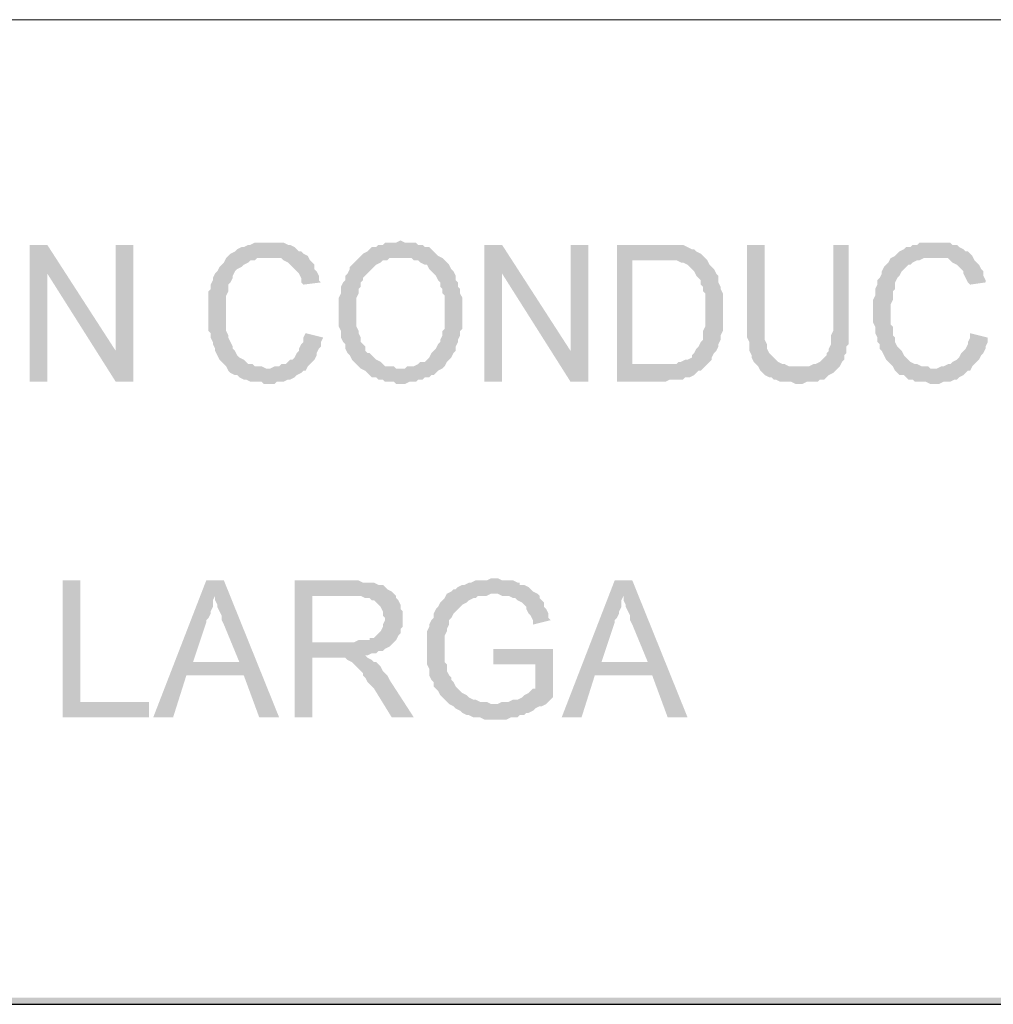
# Model space of a CAD drawing. Header units: millimetres. Extents: x 8 to 202, y 3 to 294.
# Tile 7 of 13: x 144 to 163, y 3 to 22. Entities that reach past the tile are written whole.
import ezdxf

# ---------------------------------------------------------------- set-up
doc = ezdxf.new("R2010")
doc.units = ezdxf.units.MM
doc.layers.add('DGE_CONTORNOS', color=7, linetype='Continuous', lineweight=0)
doc.layers.add('DGE_RELLENO', color=7, linetype='Continuous', lineweight=0)

msp = doc.modelspace()

# ---------------------------------------------------------------- hatches: boundary and pattern name
at = {"layer": 'DGE_RELLENO', "true_color": 0x000000}
for points in [[(144.653, 17.8083), (144.3143, 17.8083), (144.3143, 15.1836), (144.653, 15.1836), (144.653, 17.2579)], [(144.653, 17.8083), (144.653, 17.2579), (145.9653, 15.1836), (145.9653, 15.7763)], [(146.304, 17.8083), (145.9653, 17.8083), (145.9653, 15.1836), (146.304, 15.1836)], [(148.8863, 17.8506), (148.6323, 17.8506), (148.5477, 17.8083), (148.5053, 17.8083), (148.4207, 17.7659), (148.3783, 17.7659), (148.2937, 17.7236), (148.2513, 17.6813), (148.1667, 17.639), (148.1243, 17.5966), (148.082, 17.5543), (148.0397, 17.4696), (147.9973, 17.4273), (147.955, 17.3849), (147.9127, 17.3003), (147.8703, 17.2579), (147.828, 17.1733), (147.828, 17.131), (147.7857, 17.0463), (147.7857, 16.9616), (147.7433, 16.9193), (147.7433, 16.1573), (147.7857, 16.115), (147.7857, 16.0303), (147.828, 15.9456), (147.828, 15.9033), (147.8703, 15.8186), (147.8703, 15.7763), (147.9127, 15.6916), (147.955, 15.607), (147.9973, 15.5646), (148.0397, 15.5223), (148.082, 15.4799), (148.1243, 15.3953), (148.1667, 15.3529), (148.2513, 15.3106), (148.2937, 15.3106), (148.336, 15.2683), (148.4207, 15.2259), (148.463, 15.2259), (148.5477, 15.1836), (148.7593, 15.1836), (148.8017, 15.1413), (149.0133, 15.1413), (149.0557, 15.1836), (149.1827, 15.1836), (149.2673, 15.2259), (149.3097, 15.2259), (149.3943, 15.2683), (149.4367, 15.3106), (149.5213, 15.3529), (149.5637, 15.3953), (149.606, 15.3953), (148.8863, 15.4376), (148.844, 15.4376), (148.7593, 15.4799), (148.6323, 15.4799), (148.59, 15.5223), (148.5053, 15.5223), (148.463, 15.5646), (148.4207, 15.607), (148.336, 15.6493), (148.2937, 15.6916), (148.2513, 15.7763), (148.209, 15.8186), (148.209, 15.8609), (148.1667, 15.9456), (148.1243, 16.0303), (148.1243, 16.0726), (148.082, 16.1573), (148.082, 16.8346), (148.1243, 16.9193), (148.1243, 17.0463), (148.1667, 17.0886), (148.209, 17.1733), (148.209, 17.2156), (148.2513, 17.3003), (148.2937, 17.3426), (148.3783, 17.3849), (148.4207, 17.4273), (148.5053, 17.4696), (148.5477, 17.5119), (148.6323, 17.5119), (148.6747, 17.5543), (148.8863, 17.5543), (149.6483, 17.5966), (149.5637, 17.639), (149.5213, 17.6813), (149.479, 17.6813), (149.4367, 17.7236), (149.3943, 17.7659), (149.3097, 17.8083), (149.2673, 17.8083), (149.1827, 17.8506), (148.971, 17.8506)], [(151.4263, 17.8929), (151.4263, 17.8929), (151.3417, 17.8506), (151.13, 17.8506), (151.0877, 17.8083), (151.003, 17.8083), (150.9607, 17.7659), (150.876, 17.7659), (150.8337, 17.7236), (150.7913, 17.6813), (150.7067, 17.639), (150.6643, 17.5966), (151.4263, 17.5543), (151.638, 17.5543), (151.6803, 17.5119), (151.765, 17.5119), (151.8073, 17.4696), (151.892, 17.4273), (151.9343, 17.4273), (151.9767, 17.3426), (152.019, 17.3003), (152.0613, 17.2579), (152.1037, 17.2156), (152.146, 17.131), (152.1883, 17.0886), (152.1883, 17.0039), (152.2307, 16.9616), (152.2307, 16.8769), (152.273, 16.8346), (152.273, 16.1996), (152.2307, 16.1573), (152.2307, 16.0726), (152.1883, 15.988), (152.1883, 15.9456), (152.146, 15.9033), (152.1037, 15.8186), (152.0613, 15.7763), (152.019, 15.7339), (151.9767, 15.6493), (151.9343, 15.607), (151.892, 15.5646), (151.8073, 15.5646), (151.765, 15.5223), (151.6803, 15.4799), (151.5533, 15.4799), (151.511, 15.4376), (151.4263, 15.4376), (152.2307, 15.4376), (152.273, 15.4799), (152.3153, 15.5646), (152.3577, 15.607), (152.4, 15.6493), (152.4423, 15.7339), (152.4847, 15.7763), (152.4847, 15.8609), (152.527, 15.9456), (152.527, 15.988), (152.5693, 16.0726), (152.5693, 16.1573), (152.6117, 16.1996), (152.6117, 16.7923), (152.5693, 16.8769), (152.5693, 16.9616), (152.527, 17.0039), (152.527, 17.0886), (152.4847, 17.131), (152.4847, 17.2156), (152.4423, 17.3003), (152.4, 17.3426), (152.3577, 17.4273), (152.3153, 17.4696), (152.273, 17.5119), (152.2307, 17.5543), (152.146, 17.5966), (152.1037, 17.639), (152.0613, 17.6813), (152.019, 17.7236), (151.9767, 17.7659), (151.892, 17.7659), (151.8497, 17.8083), (151.765, 17.8083), (151.7227, 17.8506), (151.511, 17.8506)], [(153.3737, 17.8083), (153.035, 17.8083), (153.035, 15.1836), (153.3737, 15.1836), (153.3737, 17.2579)], [(153.3737, 17.8083), (153.3737, 17.2579), (154.686, 15.1836), (154.686, 15.7763)], [(155.0247, 17.8083), (154.686, 17.8083), (154.686, 15.1836), (155.0247, 15.1836)], [(156.4217, 17.8083), (155.575, 17.8083), (155.575, 15.1836), (156.5063, 15.1836), (156.591, 15.2259), (156.845, 15.2259), (156.8873, 15.2683), (156.972, 15.2683), (157.0567, 15.3106), (157.099, 15.3529), (157.1413, 15.3953), (157.1837, 15.3953), (157.226, 15.4376), (157.2683, 15.4799), (155.8713, 15.5223), (155.8713, 17.5119), (156.4217, 17.5119), (157.2683, 17.5543), (157.226, 17.5966), (157.1837, 17.639), (157.099, 17.6813), (157.0567, 17.7236), (157.0143, 17.7236), (156.9297, 17.7659), (156.845, 17.8083), (156.5063, 17.8083)], [(158.4113, 17.8083), (158.0727, 17.8083), (158.0727, 16.0303), (158.115, 15.9456), (158.115, 15.7763), (158.1573, 15.6916), (158.1573, 15.6493), (158.1997, 15.5646), (158.242, 15.5223), (158.2843, 15.4799), (159.0463, 15.4799), (158.877, 15.4799), (158.7923, 15.5223), (158.75, 15.5223), (158.6653, 15.5646), (158.623, 15.607), (158.5807, 15.6493), (158.5383, 15.6916), (158.496, 15.7339), (158.4537, 15.8186), (158.4537, 15.9033), (158.4113, 15.988), (158.4113, 16.3266)], [(160.02, 17.8083), (159.7237, 17.8083), (159.7237, 16.1573), (159.6813, 16.0726), (159.6813, 15.9033), (159.639, 15.8186), (159.639, 15.7763), (159.5967, 15.7339), (159.5967, 15.6916), (159.5543, 15.6493), (159.512, 15.607), (159.4697, 15.5646), (159.385, 15.5223), (159.3427, 15.5223), (159.258, 15.4799), (158.2843, 15.4799), (158.3267, 15.3953), (158.369, 15.3529), (158.4113, 15.3106), (158.496, 15.2683), (158.5383, 15.2683), (158.5807, 15.2259), (158.623, 15.2259), (158.7077, 15.1836), (158.9193, 15.1836), (159.004, 15.1413), (159.131, 15.1413), (159.2157, 15.1836), (159.4273, 15.1836), (159.4697, 15.2259), (159.5543, 15.2259), (159.5967, 15.2683), (159.639, 15.3106), (159.7237, 15.3529), (159.766, 15.3953), (159.8083, 15.4376), (159.8507, 15.4799), (159.893, 15.5646), (159.9353, 15.607), (159.9353, 15.6916), (159.9777, 15.7339), (159.9777, 15.8609), (160.02, 15.9033), (160.02, 16.3266)], [(161.671, 17.8506), (161.3747, 17.8506), (161.3323, 17.8083), (161.2477, 17.8083), (161.2053, 17.7659), (161.1207, 17.7659), (161.0783, 17.7236), (160.9937, 17.6813), (160.9513, 17.639), (160.909, 17.5966), (160.8243, 17.5543), (160.782, 17.4696), (160.7397, 17.4273), (160.6973, 17.3849), (160.655, 17.3003), (160.655, 17.2579), (160.6127, 17.1733), (160.5703, 17.131), (160.5703, 17.0463), (160.528, 16.9616), (160.528, 16.8346), (160.4857, 16.7499), (160.4857, 16.3266), (160.528, 16.2419), (160.528, 16.115), (160.5703, 16.0303), (160.5703, 15.9456), (160.6127, 15.9033), (160.6127, 15.8186), (160.655, 15.7763), (160.6973, 15.6916), (160.7397, 15.607), (160.782, 15.5646), (160.8243, 15.5223), (160.8667, 15.4799), (160.909, 15.3953), (160.9513, 15.3529), (160.9937, 15.3106), (161.0783, 15.3106), (161.1207, 15.2683), (161.163, 15.2259), (161.2477, 15.2259), (161.29, 15.1836), (161.5017, 15.1836), (161.5863, 15.1413), (161.671, 15.1413), (161.7557, 15.1413), (161.8403, 15.1836), (161.9673, 15.1836), (162.052, 15.2259), (162.0943, 15.2259), (162.1367, 15.2683), (162.2213, 15.3106), (162.2637, 15.3529), (162.306, 15.3953), (162.3483, 15.3953), (161.6287, 15.4376), (161.5863, 15.4376), (161.544, 15.4799), (161.417, 15.4799), (161.3323, 15.5223), (161.29, 15.5223), (161.2053, 15.5646), (161.163, 15.607), (161.1207, 15.6493), (161.0783, 15.6916), (161.036, 15.7763), (160.9937, 15.8186), (160.9513, 15.8609), (160.909, 15.9456), (160.909, 16.0303), (160.8667, 16.0726), (160.8667, 16.2419), (160.8243, 16.2843), (160.8243, 16.6653), (160.8667, 16.7499), (160.8667, 16.9193), (160.909, 16.9616), (160.909, 17.0886), (160.9513, 17.1733), (160.9937, 17.2156), (161.036, 17.3003), (161.0783, 17.3426), (161.1207, 17.3849), (161.163, 17.4273), (161.2053, 17.4273), (161.2477, 17.4696), (161.3323, 17.5119), (161.3747, 17.5119), (161.4593, 17.5543), (161.671, 17.5543), (162.3907, 17.5966), (162.3483, 17.639), (162.306, 17.6813), (162.2637, 17.6813), (162.2213, 17.7236), (162.1367, 17.7659), (162.0943, 17.8083), (162.0097, 17.8083), (161.9673, 17.8506), (161.7557, 17.8506)], [(149.6483, 17.5966), (148.8863, 17.5543), (149.1403, 17.5543), (149.1827, 17.5119), (149.2673, 17.4696), (149.3097, 17.4273), (149.352, 17.3849), (149.3943, 17.3426), (149.4367, 17.3003), (149.479, 17.2579), (149.5213, 17.1733), (149.5213, 17.0886), (149.5637, 17.0463), (149.9023, 17.0886), (149.86, 17.131), (149.86, 17.2156), (149.8177, 17.3003), (149.7753, 17.3426), (149.7753, 17.4273), (149.733, 17.4696), (149.6907, 17.5119)], [(150.6643, 17.5966), (150.622, 17.5543), (150.5797, 17.5119), (150.5373, 17.4696), (150.495, 17.4273), (150.4527, 17.3849), (150.4527, 17.3426), (150.4103, 17.2579), (150.368, 17.2156), (150.368, 17.131), (150.3257, 17.0886), (150.2833, 17.0039), (150.2833, 16.8769), (150.241, 16.7923), (150.241, 16.2419), (150.2833, 16.1573), (150.2833, 16.0303), (150.3257, 15.9456), (150.368, 15.9033), (150.368, 15.8186), (150.4103, 15.7339), (150.4527, 15.6916), (150.495, 15.607), (150.5373, 15.5646), (150.5797, 15.5223), (150.622, 15.4799), (150.6643, 15.4376), (150.749, 15.3953), (150.7913, 15.3529), (150.8337, 15.3106), (150.876, 15.2683), (150.9607, 15.2683), (151.003, 15.2259), (151.0877, 15.2259), (151.13, 15.1836), (151.2993, 15.1836), (151.3417, 15.1413), (151.4263, 15.1413), (151.511, 15.1413), (151.5957, 15.1836), (151.7227, 15.1836), (151.765, 15.2259), (151.8497, 15.2259), (151.892, 15.2683), (151.9767, 15.2683), (152.019, 15.3106), (152.0613, 15.3106), (152.1037, 15.3529), (152.146, 15.3953), (152.2307, 15.4376), (151.4263, 15.4376), (151.3417, 15.4376), (151.2993, 15.4799), (151.13, 15.4799), (151.0877, 15.5223), (151.0453, 15.5646), (150.9607, 15.607), (150.9183, 15.6493), (150.876, 15.6916), (150.8337, 15.7339), (150.7913, 15.7339), (150.749, 15.7763), (150.749, 15.8609), (150.7067, 15.9033), (150.6643, 15.9456), (150.6643, 16.0303), (150.622, 16.115), (150.622, 16.1573), (150.5797, 16.2419), (150.5797, 16.7923), (150.622, 16.8769), (150.622, 16.9616), (150.6643, 17.0039), (150.6643, 17.0886), (150.7067, 17.131), (150.7067, 17.1733), (150.749, 17.2156), (150.7913, 17.2579), (150.8337, 17.3003), (150.876, 17.3426), (150.9183, 17.3849), (150.9607, 17.4273), (151.0453, 17.4696), (151.0877, 17.5119), (151.1723, 17.5119), (151.2147, 17.5543), (151.4263, 17.5543)], [(162.3907, 17.5966), (161.671, 17.5543), (161.925, 17.5543), (161.9673, 17.5119), (162.0097, 17.4696), (162.0943, 17.4273), (162.1367, 17.3849), (162.179, 17.3426), (162.2213, 17.3003), (162.2213, 17.2579), (162.2637, 17.1733), (162.306, 17.0886), (162.3483, 17.0463), (162.6447, 17.0886), (162.6447, 17.131), (162.6023, 17.2156), (162.6023, 17.3003), (162.56, 17.3426), (162.5177, 17.4273), (162.4753, 17.4696), (162.433, 17.5119)], [(157.2683, 17.5543), (156.4217, 17.5119), (156.718, 17.5119), (156.8027, 17.4696), (156.845, 17.4696), (156.9297, 17.4273), (156.972, 17.3849), (157.0143, 17.3426), (157.0567, 17.3003), (157.099, 17.2156), (157.1413, 17.1733), (157.1837, 17.131), (157.1837, 17.0463), (157.226, 17.0039), (157.226, 16.9193), (157.2683, 16.8769), (157.2683, 16.2419), (157.226, 16.1573), (157.226, 15.988), (157.1837, 15.9456), (157.1413, 15.8609), (157.099, 15.8186), (157.0567, 15.7339), (157.0143, 15.6916), (157.0143, 15.6493), (156.9297, 15.607), (156.8873, 15.607), (156.8027, 15.5646), (156.7603, 15.5646), (156.718, 15.5223), (155.8713, 15.5223), (157.2683, 15.4799), (157.353, 15.5646), (157.3953, 15.607), (157.3953, 15.6493), (157.4377, 15.7339), (157.48, 15.7763), (157.5223, 15.8609), (157.5223, 15.9033), (157.5647, 15.988), (157.5647, 16.0726), (157.607, 16.1573), (157.607, 16.8769), (157.5647, 16.9616), (157.5647, 17.0039), (157.5223, 17.0886), (157.5223, 17.2156), (157.48, 17.2579), (157.4377, 17.3426), (157.3953, 17.3849), (157.353, 17.4273), (157.3107, 17.5119)], [(149.606, 16.115), (149.606, 16.115), (149.5637, 16.0303), (149.5637, 15.9456), (149.5213, 15.9033), (149.479, 15.8186), (149.479, 15.7763), (149.4367, 15.7339), (149.3943, 15.6493), (149.352, 15.607), (149.3097, 15.607), (149.2673, 15.5646), (149.225, 15.5223), (149.1403, 15.5223), (149.098, 15.4799), (149.0133, 15.4799), (148.9287, 15.4376), (148.8863, 15.4376), (149.606, 15.3953), (149.6483, 15.4799), (149.6907, 15.5223), (149.733, 15.5646), (149.7753, 15.607), (149.8177, 15.6916), (149.8177, 15.7339), (149.86, 15.8186), (149.9023, 15.8609), (149.9023, 15.9456), (149.9447, 16.0303)], [(162.3483, 16.115), (162.3483, 16.0303), (162.306, 15.9456), (162.306, 15.9033), (162.2637, 15.8186), (162.2213, 15.7763), (162.179, 15.7339), (162.1367, 15.6493), (162.0943, 15.607), (162.0097, 15.5646), (161.9673, 15.5223), (161.925, 15.5223), (161.8403, 15.4799), (161.798, 15.4799), (161.7133, 15.4376), (161.6287, 15.4376), (162.3483, 15.3953), (162.3907, 15.4799), (162.433, 15.5223), (162.4753, 15.5646), (162.5177, 15.607), (162.56, 15.6916), (162.6023, 15.7339), (162.6447, 15.8186), (162.6447, 15.8609), (162.687, 15.9456), (162.687, 16.0303)], [(145.288, 11.3736), (144.9493, 11.3736), (144.9493, 8.7489), (146.6003, 8.7489), (146.6003, 9.0453), (145.288, 9.0453)], [(148.0397, 11.3736), (147.701, 11.3736), (146.685, 8.7489), (147.066, 8.7489), (147.32, 9.5533), (148.4207, 9.5533), (147.447, 9.8073), (147.701, 10.5693), (147.701, 10.6116), (147.7433, 10.6539), (147.7857, 10.7386), (147.7857, 10.781), (147.828, 10.8656), (147.828, 10.9926), (147.8703, 11.0773)], [(148.0397, 11.3736), (147.8703, 11.0773), (147.8703, 10.9926), (147.9127, 10.9079), (147.9127, 10.8656), (147.955, 10.781), (147.9973, 10.6963), (147.9973, 10.6116), (148.0397, 10.5269), (148.336, 9.8073), (147.447, 9.8073), (148.4207, 9.5533), (148.717, 8.7489), (149.098, 8.7489)], [(150.5373, 11.3736), (149.3943, 11.3736), (149.3943, 8.7489), (149.733, 8.7489), (149.733, 9.8919), (150.114, 9.8919), (150.749, 9.9343), (150.7913, 9.9343), (150.876, 9.9766), (150.9607, 9.9766), (151.003, 10.0189), (151.0877, 10.0189), (151.13, 10.0613), (151.2147, 10.1036), (151.257, 10.1459), (151.2993, 10.1883), (149.733, 10.1883), (149.733, 11.0773), (150.5373, 11.0773), (151.2993, 11.1196), (151.257, 11.1619), (151.1723, 11.2043), (151.13, 11.2466), (151.0877, 11.289), (151.003, 11.289), (150.9183, 11.3313), (150.7067, 11.3313), (150.622, 11.3736)], [(153.2043, 11.4159), (153.162, 11.4159), (153.0773, 11.3736), (152.8657, 11.3736), (152.781, 11.3313), (152.7387, 11.3313), (152.654, 11.289), (152.6117, 11.289), (152.527, 11.2466), (152.4847, 11.2043), (152.4423, 11.2043), (152.4, 11.1619), (152.3153, 11.1196), (152.273, 11.0349), (152.2307, 10.9926), (152.1883, 10.9503), (152.146, 10.8656), (152.1037, 10.8233), (152.0613, 10.7386), (152.0613, 10.6539), (152.019, 10.6116), (151.9767, 10.5269), (151.9767, 10.4846), (151.9343, 10.3999), (151.9343, 9.765), (151.9767, 9.6803), (151.9767, 9.5533), (152.019, 9.4686), (152.0613, 9.4263), (152.0613, 9.3416), (152.1037, 9.2993), (152.146, 9.257), (152.1883, 9.1723), (152.2307, 9.13), (152.273, 9.0876), (152.3153, 9.0453), (152.3577, 9.0029), (153.2467, 9.0029), (153.162, 9.0029), (153.0773, 9.0453), (152.9503, 9.0453), (152.8657, 9.0876), (152.8233, 9.0876), (152.7387, 9.13), (152.6963, 9.1723), (152.6117, 9.2146), (152.5693, 9.257), (152.527, 9.2993), (152.4847, 9.3416), (152.4423, 9.4263), (152.4, 9.4686), (152.4, 9.5109), (152.3577, 9.5533), (152.3153, 9.638), (152.3153, 9.765), (152.273, 9.8073), (152.273, 10.3153), (152.3153, 10.3999), (152.3153, 10.4423), (152.3577, 10.5269), (152.3577, 10.6116), (152.4, 10.6539), (152.4423, 10.7386), (152.4847, 10.781), (152.527, 10.8233), (152.5693, 10.8656), (152.6117, 10.9079), (152.6963, 10.9503), (152.7387, 10.9926), (152.8233, 11.0349), (152.8657, 11.0349), (152.908, 11.0773), (153.0773, 11.0773), (153.162, 11.1196), (154.051, 11.1196), (153.9663, 11.1619), (153.924, 11.2043), (153.8817, 11.2466), (153.797, 11.289), (153.7123, 11.289), (153.7123, 11.3313), (153.67, 11.3313), (153.5853, 11.3736), (153.3737, 11.3736), (153.289, 11.4159)], [(155.8713, 11.3736), (155.5327, 11.3736), (154.5167, 8.7489), (154.8977, 8.7489), (155.1517, 9.5533), (156.2523, 9.5533), (155.2787, 9.8073), (155.5327, 10.5693), (155.5327, 10.6116), (155.575, 10.6539), (155.6173, 10.7386), (155.6173, 10.781), (155.6597, 10.8656), (155.6597, 10.9926), (155.702, 11.0773)], [(155.8713, 11.3736), (155.702, 11.0773), (155.702, 10.9926), (155.7443, 10.9079), (155.7443, 10.8656), (155.7867, 10.781), (155.829, 10.6963), (155.829, 10.6116), (155.8713, 10.5269), (156.1677, 9.8073), (155.2787, 9.8073), (156.2523, 9.5533), (156.5487, 8.7489), (156.9297, 8.7489)], [(151.2993, 11.1196), (150.5373, 11.0773), (150.6643, 11.0773), (150.749, 11.0349), (150.8337, 11.0349), (150.876, 10.9926), (150.9183, 10.9926), (150.9607, 10.9503), (151.003, 10.9079), (151.0453, 10.8656), (151.0877, 10.781), (151.0877, 10.6963), (151.13, 10.6539), (151.13, 10.6116), (151.0877, 10.5269), (151.0877, 10.4846), (151.0453, 10.3999), (151.003, 10.3576), (150.9607, 10.3153), (150.9183, 10.273), (150.8337, 10.273), (150.8337, 10.2306), (150.622, 10.2306), (150.5373, 10.1883), (149.733, 10.1883), (151.2993, 10.1883), (151.3417, 10.2306), (151.384, 10.3153), (151.4263, 10.3576), (151.4263, 10.4423), (151.4687, 10.4846), (151.4687, 10.781), (151.4263, 10.8233), (151.4263, 10.9079), (151.384, 10.9926), (151.3417, 11.0349), (151.3417, 11.0773)], [(154.051, 11.1196), (153.2043, 11.1196), (153.289, 11.1196), (153.3737, 11.0773), (153.5007, 11.0773), (153.5853, 11.0349), (153.6277, 11.0349), (153.67, 10.9926), (153.7547, 10.9503), (153.797, 10.9079), (153.8393, 10.8656), (153.8393, 10.8233), (153.8817, 10.7386), (153.924, 10.6963), (153.9663, 10.6116), (153.9663, 10.5269), (154.305, 10.6116), (154.2627, 10.6539), (154.2627, 10.7386), (154.2203, 10.8233), (154.178, 10.8656), (154.178, 10.9503), (154.1357, 10.9926), (154.0933, 11.0349), (154.0933, 11.0773)], [(154.3473, 10.0613), (153.2043, 10.0613), (153.2043, 9.765), (154.0087, 9.765), (154.0087, 9.2993), (153.9663, 9.2993), (153.924, 9.257), (153.8817, 9.2146), (153.797, 9.1723), (153.7547, 9.13), (153.67, 9.0876), (153.5853, 9.0876), (153.5007, 9.0453), (153.3737, 9.0453), (153.289, 9.0029), (152.3577, 9.0029), (152.4423, 8.9606), (152.4847, 8.9183), (152.5693, 8.8759), (152.6117, 8.8336), (152.6963, 8.7913), (152.7387, 8.7913), (152.8233, 8.7489), (152.9503, 8.7489), (153.035, 8.7066), (153.4583, 8.7066), (153.543, 8.7489), (153.67, 8.7489), (153.7123, 8.7913), (153.797, 8.7913), (153.8393, 8.8336), (153.8817, 8.8336), (153.9663, 8.8759), (154.0087, 8.9183), (154.0933, 8.9606), (154.1357, 8.9606), (154.2203, 9.0029), (154.2627, 9.0453), (154.3473, 9.13)], [(150.749, 9.9343), (150.114, 9.8919), (150.368, 9.8919), (150.4103, 9.8496), (150.495, 9.8073), (150.5373, 9.765), (150.5797, 9.7226), (150.6643, 9.638), (150.7067, 9.5956), (150.7067, 9.5533), (150.749, 9.5109), (150.7913, 9.4263), (150.8337, 9.3839), (150.9183, 9.2993), (151.257, 8.7489), (151.6803, 8.7489), (151.2147, 9.4686), (151.1723, 9.5533), (151.13, 9.5956), (151.0877, 9.638), (151.0453, 9.7226), (151.003, 9.765), (150.9607, 9.8073), (150.9183, 9.8073), (150.876, 9.8496), (150.7913, 9.8919)], [(201.9723, 3.2456), (201.8453, 3.3726), (23.5797, 3.2456)], [(201.8453, 3.3726), (23.5797, 3.2456), (23.7067, 3.3726)]]:
    msp.add_hatch(color=7, dxfattribs=at).paths.add_polyline_path(points, flags=0)

# ---------------------------------------------------------------- linework, layer by layer
at = {"layer": 'DGE_CONTORNOS', "lineweight": 9}
msp.add_lwpolyline([(23.5797, 22.1263), (201.9723, 22.1263)], dxfattribs=at)
at = {"layer": 'DGE_CONTORNOS', "lineweight": 25}
msp.add_lwpolyline([(7.874, 3.2456), (201.9723, 3.2456)], dxfattribs=at)

doc.saveas('drawing.dxf')
